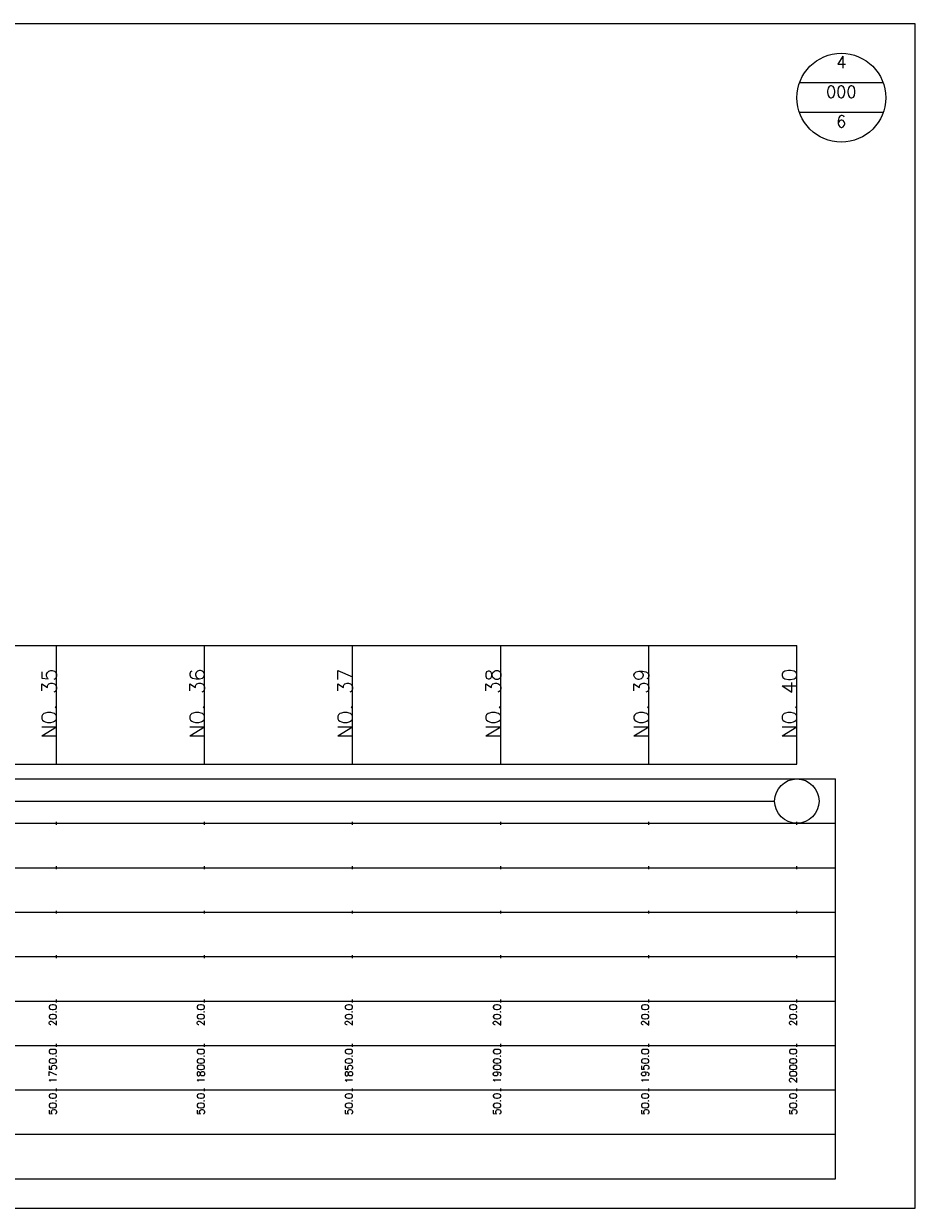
# Model space of a CAD drawing. Extents: x -3223 to 3521, y -191 to 2351.
# Tile 16 of 17: x 3184 to 3486, y 1491 to 1891. Entities that reach past the tile are written whole.
import ezdxf
from ezdxf.enums import TextEntityAlignment as Align

# ---------------------------------------------------------------- set-up
doc = ezdxf.new("R2010")
doc.units = 0
doc.header["$LTSCALE"] = 5
for name, color, linetype in [('BOX', 5, 'CONTINUOUS'), ('DT1', 3, 'CONTINUOUS'), ('DT2', 6, 'CONTINUOUS'), ('LT1', 4, 'CONTINUOUS'), ('ST1', 7, 'CONTINUOUS')]:
    doc.layers.add(name, color=color, linetype=linetype)
doc.styles.add('GHS', font='ROMANS.shx', dxfattribs={"bigfont": 'GHS.shx'})

msp = doc.modelspace()

# ---------------------------------------------------------------- linework, layer by layer
at = {"layer": 'BOX'}
msp.add_lwpolyline([(2885.57, 1491), (3485.57, 1491), (3485.57, 1891), (2885.57, 1891), (2885.57, 1491)], dxfattribs=at)
at = {"layer": 'LT1'}
for p, q in [((3195.57, 1641), (3195.57, 1681)), ((3245.57, 1641), (3245.57, 1681)), ((3295.57, 1641), (3295.57, 1681)), ((3345.57, 1641), (3345.57, 1681)), ((3395.57, 1641), (3395.57, 1681)), ((3445.57, 1641), (3445.57, 1681)), ((3195.57, 1673.74), (3195.57, 1674.74)), ((3245.57, 1673.74), (3245.57, 1674.74)), ((3295.57, 1673.74), (3295.57, 1674.74)), ((3345.57, 1673.74), (3345.57, 1674.74)), ((3395.57, 1673.74), (3395.57, 1674.74)), ((3445.57, 1673.74), (3445.57, 1674.74)), ((2945.57, 1641), (3445.57, 1641)), ((3195.57, 1620.5), (3195.57, 1621.5)), ((3245.57, 1620.5), (3245.57, 1621.5)), ((3295.57, 1620.5), (3295.57, 1621.5)), ((3345.57, 1620.5), (3345.57, 1621.5)), ((3395.57, 1620.5), (3395.57, 1621.5)), ((3445.57, 1620.5), (3445.57, 1621.5)), ((3195.57, 1605.5), (3195.57, 1606.5)), ((3245.57, 1605.5), (3245.57, 1606.5)), ((3295.57, 1605.5), (3295.57, 1606.5)), ((3345.57, 1605.5), (3345.57, 1606.5)), ((3395.57, 1605.5), (3395.57, 1606.5)), ((3445.57, 1605.5), (3445.57, 1606.5)), ((3195.57, 1590.5), (3195.57, 1591.5)), ((3245.57, 1590.5), (3245.57, 1591.5)), ((3295.57, 1590.5), (3295.57, 1591.5)), ((3345.57, 1590.5), (3345.57, 1591.5)), ((3395.57, 1590.5), (3395.57, 1591.5)), ((3445.57, 1590.5), (3445.57, 1591.5)), ((3195.57, 1575.5), (3195.57, 1576.5)), ((3245.57, 1575.5), (3245.57, 1576.5)), ((3295.57, 1575.5), (3295.57, 1576.5)), ((3345.57, 1575.5), (3345.57, 1576.5)), ((3395.57, 1575.5), (3395.57, 1576.5)), ((3445.57, 1575.5), (3445.57, 1576.5)), ((3195.57, 1560.5), (3195.57, 1561.5)), ((3245.57, 1560.5), (3245.57, 1561.5)), ((3295.57, 1560.5), (3295.57, 1561.5)), ((3345.57, 1560.5), (3345.57, 1561.5)), ((3395.57, 1560.5), (3395.57, 1561.5)), ((3445.57, 1560.5), (3445.57, 1561.5)), ((3195.57, 1545.5), (3195.57, 1546.5)), ((3245.57, 1545.5), (3245.57, 1546.5)), ((3295.57, 1545.5), (3295.57, 1546.5)), ((3345.57, 1545.5), (3345.57, 1546.5)), ((3395.57, 1545.5), (3395.57, 1546.5)), ((3445.57, 1545.5), (3445.57, 1546.5)), ((3195.57, 1530.5), (3195.57, 1531.5)), ((3245.57, 1530.5), (3245.57, 1531.5)), ((3295.57, 1530.5), (3295.57, 1531.5)), ((3345.57, 1530.5), (3345.57, 1531.5)), ((3395.57, 1530.5), (3395.57, 1531.5)), ((3445.57, 1530.5), (3445.57, 1531.5))]:
    msp.add_line(p, q, dxfattribs=at)
msp.add_lwpolyline([(2945.57, 1681), (2995.57, 1681), (3045.57, 1681), (3095.57, 1681), (3145.57, 1681), (3195.57, 1681), (3245.57, 1681), (3295.57, 1681), (3345.57, 1681), (3395.57, 1681), (3445.57, 1681)], dxfattribs=at)
at = {"layer": 'ST1', "linetype": 'CONTINUOUS'}
for p, q in [((3474.71, 1871), (3446.43, 1871)), ((3474.71, 1861), (3446.43, 1861)), ((2953.07, 1628.5), (3438.07, 1628.5))]:
    msp.add_line(p, q, dxfattribs=at)
at = {"layer": 'ST1'}
for p, q in [((2915.57, 1636), (3458.57, 1636)), ((3458.57, 1501), (3458.57, 1636)), ((2923.07, 1621), (3458.57, 1621)), ((2915.57, 1606), (3458.57, 1606)), ((2923.07, 1591), (3458.57, 1591)), ((2915.57, 1576), (3458.57, 1576)), ((2915.57, 1561), (3458.57, 1561)), ((2915.57, 1546), (3458.57, 1546)), ((2915.57, 1531), (3458.57, 1531)), ((2915.57, 1516), (3458.57, 1516)), ((2915.57, 1501), (3458.57, 1501))]:
    msp.add_line(p, q, dxfattribs=at)
at = {"layer": 'ST1', "linetype": 'CONTINUOUS'}
for centre, radius in [((3460.57, 1866), 15), ((3445.57, 1628.5), 7.5)]:
    msp.add_circle(centre, radius, dxfattribs=at)

# ---------------------------------------------------------------- texts
at = {"layer": 'DT1', "style": 'GHS'}
for s, height, p in [('NO. 35', 5, (3195.57, 1673.24)), ('NO. 36', 5, (3245.57, 1673.24)), ('NO. 37', 5, (3295.57, 1673.24)), ('NO. 38', 5, (3345.57, 1673.24)), ('NO. 39', 5, (3395.57, 1673.24)), ('NO. 40', 5, (3445.57, 1673.24)), (' 20.0', 2.5, (3195.57, 1560)), (' 20.0', 2.5, (3245.57, 1560)), (' 20.0', 2.5, (3295.57, 1560)), (' 20.0', 2.5, (3345.57, 1560)), (' 20.0', 2.5, (3395.57, 1560)), (' 20.0', 2.5, (3445.57, 1560)), ('  1750.0', 2.5, (3195.57, 1545)), ('  1800.0', 2.5, (3245.57, 1545)), ('  1850.0', 2.5, (3295.57, 1545)), ('  1900.0', 2.5, (3345.57, 1545)), ('  1950.0', 2.5, (3395.57, 1545)), ('  2000.0', 2.5, (3445.57, 1545)), ('  50.0', 2.5, (3195.57, 1530)), ('  50.0', 2.5, (3245.57, 1530)), ('  50.0', 2.5, (3295.57, 1530)), ('  50.0', 2.5, (3345.57, 1530)), ('  50.0', 2.5, (3395.57, 1530)), ('  50.0', 2.5, (3445.57, 1530))]:
    msp.add_text(s, height=height, rotation=90, dxfattribs=at).set_placement(p, align=Align.RIGHT)
at = {"layer": 'DT2', "linetype": 'CONTINUOUS', "style": 'GHS'}
for s, p in [('4', (3460.57, 1876)), ('000', (3460.57, 1866)), ('6', (3460.57, 1856))]:
    msp.add_text(s, height=4, dxfattribs=at).set_placement(p, align=Align.CENTER)

doc.saveas('drawing.dxf')
